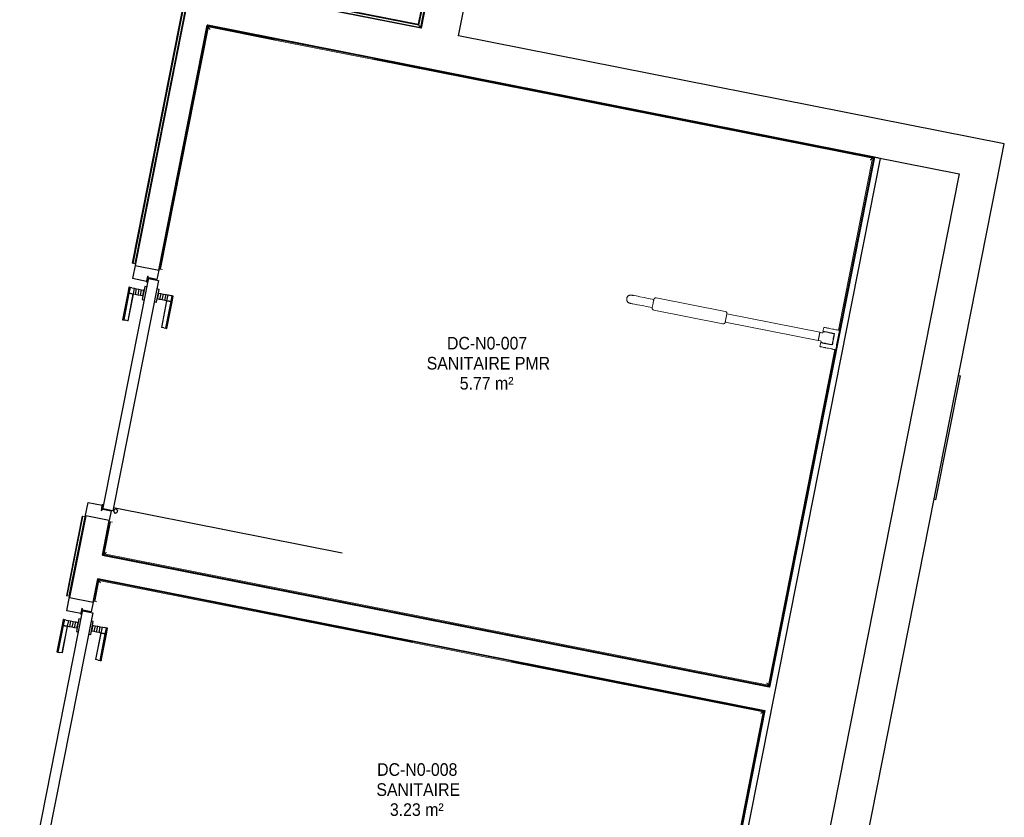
# Model space of a CAD drawing. Header units: millimetres. Extents: x -2845 to 74565, y -36590 to 13748.
# Tile 31 of 33: x 56423 to 60324, y -21211 to -18051. Entities that reach past the tile are written whole.
import ezdxf

# ---------------------------------------------------------------- set-up
doc = ezdxf.new("R2010")
doc.units = ezdxf.units.MM
for name, color, linetype, lineweight in [('A-DETL-GENF', 7, 'Continuous', 18), ('A-DOOR', 7, 'Continuous', 25), ('A-FLOR', 7, 'Continuous', 25), ('A-FLOR-HRAL', 7, 'Continuous', 18), ('A-WALL', 7, 'Continuous', 25), ('ESPACE', 7, 'Continuous', 30), ('I-WALL', 7, 'Continuous', 25), ('MOBILIER', 7, 'Continuous', 18), ('Q-SPCQ', 7, 'Continuous', 18)]:
    doc.layers.add(name, color=color, linetype=linetype, lineweight=lineweight)
doc.styles.add('Arial_3', font='arial.ttf', dxfattribs={"width": 0.9, "height": 50})

# ---------------------------------------------------------------- blocks, each defined once
blk = doc.blocks.new('PRT_SIMPLE_HUI_58x68x48 - PRT_BOIS_1V_930x2040x40-V6-2021_015_1111_DCE_1_50_N0 FINI_CFO_AL SPE')
at = {"layer": 'A-DETL-GENF', "lineweight": 25}
h = blk.add_hatch(color=256, dxfattribs=at)
h.paths.add_polyline_path([(-483.8, 12.8), (-496.3, 14.5), (-500.5, 14.5), (-500.2, 13.2), (-495.7, 13.1), (-485.1, 11.7), (-483.8, 9.7), (-483.8, 11.9)])
h.paths.add_polyline_path([(-483.8, 9.7), (-485.1, 10.6), (-489.6, 9.3), (-505.2, 9.6), (-505.2, 10.2), (-502, 10.2), (-502, 11.5), (-508.5, 11.5), (-508.5, 8), (-488.5, 8), (-484.8, 9.3)])
h = blk.add_hatch(color=256, dxfattribs=at)
h.paths.add_polyline_path([(413.8, 9.7), (415.1, 11.7), (426.1, 13.2), (430.5, 13.2), (430.5, 14.5), (425.8, 14.5), (413.8, 12.8), (413.8, 10.4)])
h.paths.add_polyline_path([(438.5, 11.5), (432, 11.5), (432.2, 10.2), (435.2, 10.2), (435.2, 9.3), (418.2, 9.5), (415.1, 10.6), (413.8, 9.7), (419, 8), (438.5, 8), (438.5, 10.9)])
at = {"layer": 'A-DETL-GENF'}
for p, q in [((-508.5, 11.5), (-502, 11.5)), ((-508.5, 8), (-508.5, 11.5)), ((-488.5, 8), (-508.5, 8)), ((-505.2, 10.2), (-505.2, 9.3)), ((-502, 10.2), (-505.2, 10.2)), ((-505.2, 9.3), (-488.7, 9.3)), ((-502, 11.5), (-502, 10.2)), ((-500.5, 14.5), (-496, 14.5)), ((-500.5, 13.2), (-500.5, 14.5)), ((-496.1, 13.2), (-500.5, 13.2)), ((-485.1, 11.7), (-496.1, 13.2)), ((-496, 14.5), (-483.8, 12.8)), ((-488.7, 9.3), (-485.1, 10.6)), ((-483.8, 9.7), (-488.5, 8)), ((-485.1, 10.6), (-485.1, 11.7)), ((-483.8, 12.8), (-483.8, 9.7)), ((413.8, 12.8), (426, 14.5)), ((413.8, 9.7), (413.8, 12.8)), ((418.5, 8), (413.8, 9.7)), ((426.1, 13.2), (415.1, 11.7)), ((415.1, 11.7), (415.1, 10.6)), ((415.1, 10.6), (418.7, 9.3)), ((438.5, 8), (418.5, 8)), ((418.7, 9.3), (435.2, 9.3)), ((426, 14.5), (430.5, 14.5)), ((430.5, 13.2), (426.1, 13.2)), ((430.5, 14.5), (430.5, 13.2)), ((432, 11.5), (438.5, 11.5)), ((432, 10.2), (432, 11.5)), ((435.2, 10.2), (432, 10.2)), ((435.2, 9.3), (435.2, 10.2)), ((438.5, 11.5), (438.5, 8))]:
    blk.add_line(p, q, dxfattribs=at)
at = {"layer": 'A-DOOR'}
for p, q in [((417, 54.5), (417, 977.5)), ((-427.1, 124), (-450.6, 124)), ((-450.6, 124), (-450.6, 123.5)), ((-450.6, 123.5), (-450.6, 119.4)), ((-427.1, 123.5), (-450.6, 123.5)), ((-450.6, 119.4), (-450.6, 112.3)), ((-427.1, 119.4), (-450.6, 119.4)), ((-319.6, 124), (-427.1, 124)), ((-427.1, 124), (-427.1, 123.5)), ((-427.1, 123.5), (-427.1, 124)), ((-427.1, 123.5), (-427.1, 119.4)), ((-319.6, 123.5), (-427.1, 123.5)), ((-427.1, 119.4), (-427.1, 123.5)), ((-427.1, 119.4), (-427.1, 112.3)), ((-319.6, 119.4), (-427.1, 119.4)), ((-427.1, 112.3), (-427.1, 119.4)), ((-319.6, 123.5), (-319.6, 124)), ((-319.6, 119.4), (-319.6, 123.5)), ((-319.6, 112.3), (-319.6, 119.4)), ((-450.6, 103), (-450.6, 112.3)), ((-450.6, 94.6), (-450.6, 103)), ((-427.1, 103), (-450.6, 103)), ((-450.6, 84.2), (-450.6, 94.6)), ((-427.1, 94.6), (-450.6, 94.6)), ((-450.6, 73.4), (-450.6, 84.2)), ((-427.1, 84.2), (-450.6, 84.2)), ((-427.1, 103), (-427.1, 112.3)), ((-427.1, 112.3), (-427.1, 103)), ((-427.1, 101.8), (-427.1, 103)), ((-319.6, 103), (-427.1, 103)), ((-427.1, 103), (-427.1, 94.6)), ((-427.1, 101.8), (-319.6, 101.8)), ((-427.1, 94.6), (-427.1, 84.2)), ((-427.1, 84.2), (-427.1, 73.4)), ((-319.6, 112.3), (-319.6, 103)), ((-319.6, 103), (-319.6, 101.8)), ((-499.5, 54.5), (430.5, 54.5)), ((-499.5, 14.5), (-499.5, 54.5)), ((-465.6, 63.5), (-465.6, 54.5)), ((-413.4, 63.5), (-465.6, 63.5)), ((-450.6, 65), (-450.6, 73.4)), ((-450.6, 73.4), (-427.1, 73.4)), ((-450.6, 65), (-450.6, 64)), ((-450.6, 64), (-427.1, 64)), ((-427.1, 73.4), (-427.1, 65)), ((-427.1, 64), (-427.1, 65)), ((-413.4, 54.5), (-413.4, 63.5)), ((430.5, 54.5), (430.5, 14.5)), ((426, 14.5), (-496, 14.5)), ((-465.6, 14.5), (-465.6, 5.5)), ((-465.6, 5.5), (-413.4, 5.5)), ((-427.1, 5), (-450.6, 5)), ((-450.6, 5), (-450.6, 4)), ((-450.6, -4.4), (-450.6, 4)), ((-427.1, 4), (-427.1, 5)), ((-427.1, 4), (-427.1, -4.4)), ((-413.4, 5.5), (-413.4, 14.5)), ((-450.6, -15.2), (-450.6, -4.4)), ((-427.1, -4.4), (-450.6, -4.4)), ((-450.6, -25.6), (-450.6, -15.2)), ((-450.6, -15.2), (-427.1, -15.2)), ((-450.6, -34), (-450.6, -25.6)), ((-450.6, -25.6), (-427.1, -25.6)), ((-450.6, -43.3), (-450.6, -34)), ((-450.6, -34), (-427.1, -34)), ((-427.1, -4.4), (-427.1, -15.2)), ((-427.1, -15.2), (-427.1, -25.6)), ((-427.1, -25.6), (-427.1, -34)), ((-427.1, -34), (-427.1, -32.8)), ((-319.6, -32.8), (-427.1, -32.8)), ((-427.1, -43.3), (-427.1, -34)), ((-427.1, -34), (-319.6, -34)), ((-427.1, -34), (-427.1, -43.3)), ((-319.6, -32.8), (-319.6, -34)), ((-319.6, -34), (-319.6, -43.3)), ((-450.6, -43.3), (-450.6, -50.4)), ((-450.6, -50.4), (-450.6, -54.5)), ((-450.6, -50.4), (-427.1, -50.4)), ((-450.6, -54.5), (-450.6, -55)), ((-450.6, -54.5), (-427.1, -54.5)), ((-450.6, -55), (-427.1, -55)), ((-427.1, -43.3), (-427.1, -50.4)), ((-427.1, -50.4), (-427.1, -43.3)), ((-427.1, -50.4), (-427.1, -54.5)), ((-427.1, -50.4), (-319.6, -50.4)), ((-427.1, -54.5), (-427.1, -50.4)), ((-427.1, -54.5), (-427.1, -55)), ((-427.1, -54.5), (-319.6, -54.5)), ((-427.1, -55), (-427.1, -54.5)), ((-427.1, -55), (-319.6, -55)), ((-319.6, -50.4), (-319.6, -43.3)), ((-319.6, -54.5), (-319.6, -50.4)), ((-319.6, -55), (-319.6, -54.5))]:
    blk.add_line(p, q, dxfattribs=at)
for radius, start, end in [(9.12, 156.1047, 180), (9.12, 180, 204.1792), (7.5, 360, 180), (7.5, 154.0234, 180), (7.5, 180, 360), (7.5, 195, 225), (7.5, 120, 150), (9.12, 111.9887, 120), (9.12, 240, 248.0113), (7.5, 240, 300), (7.5, 0, 90), (9.12, 291.9887, 300), (7.5, 330, 358.3709), (9.12, 335.8208, 0)]:
    blk.add_arc((429, 65.5), radius, start, end, dxfattribs=at)
at = {"layer": 'Q-SPCQ'}
for p, q in [((430.5, 54.5), (403.5, 54.5)), ((430.5, 40.5), (430.5, 54.5))]:
    blk.add_line(p, q, dxfattribs=at)
blk = doc.blocks.new('PRT_SIMPLE_HUI_58x68x48 - PRT_BOIS_1V_930x2040x40-V8-2021_015_1111_DCE_1_50_N0 FINI_CFO_AL SPE')
at = {"layer": 'A-DETL-GENF', "lineweight": 25}
h = blk.add_hatch(color=256, dxfattribs=at)
h.paths.add_polyline_path([(-483.8, 12.8), (-496.3, 14.5), (-500.5, 14.5), (-500.2, 13.2), (-495.7, 13.1), (-485.1, 11.7), (-483.8, 9.7), (-483.8, 11.9)])
h.paths.add_polyline_path([(-483.8, 9.7), (-485.1, 10.6), (-488.8, 9.3), (-505.2, 9.6), (-505.2, 10.2), (-502, 10.2), (-502, 11.5), (-508.5, 11.5), (-508.5, 8), (-488.5, 8), (-484.8, 9.3)])
h = blk.add_hatch(color=256, dxfattribs=at)
h.paths.add_polyline_path([(413.8, 9.7), (415.1, 11.7), (426.1, 13.2), (430.5, 13.2), (430.5, 14.5), (425.8, 14.5), (413.8, 12.8), (413.8, 10.4)])
h.paths.add_polyline_path([(438.5, 11.5), (432, 11.5), (432.2, 10.2), (435.2, 10.2), (435.2, 9.3), (418.2, 9.5), (415.1, 10.6), (413.8, 9.7), (419, 8), (438.5, 8), (438.5, 10.9)])
at = {"layer": 'A-DETL-GENF'}
for p, q in [((-508.5, 11.5), (-502, 11.5)), ((-508.5, 8), (-508.5, 11.5)), ((-488.5, 8), (-508.5, 8)), ((-505.2, 10.2), (-505.2, 9.3)), ((-502, 10.2), (-505.2, 10.2)), ((-505.2, 9.3), (-488.7, 9.3)), ((-502, 11.5), (-502, 10.2)), ((-500.5, 14.5), (-496, 14.5)), ((-500.5, 13.2), (-500.5, 14.5)), ((-496.1, 13.2), (-500.5, 13.2)), ((-485.1, 11.7), (-496.1, 13.2)), ((-496, 14.5), (-483.8, 12.8)), ((-488.7, 9.3), (-485.1, 10.6)), ((-483.8, 9.7), (-488.5, 8)), ((-485.1, 10.6), (-485.1, 11.7)), ((-483.8, 12.8), (-483.8, 9.7)), ((413.8, 12.8), (426, 14.5)), ((413.8, 9.7), (413.8, 12.8)), ((418.5, 8), (413.8, 9.7)), ((426.1, 13.2), (415.1, 11.7)), ((415.1, 11.7), (415.1, 10.6)), ((415.1, 10.6), (418.7, 9.3)), ((438.5, 8), (418.5, 8)), ((418.7, 9.3), (435.2, 9.3)), ((426, 14.5), (430.5, 14.5)), ((430.5, 13.2), (426.1, 13.2)), ((430.5, 14.5), (430.5, 13.2)), ((432, 11.5), (438.5, 11.5)), ((432, 10.2), (432, 11.5)), ((435.2, 10.2), (432, 10.2)), ((435.2, 9.3), (435.2, 10.2)), ((438.5, 11.5), (438.5, 8))]:
    blk.add_line(p, q, dxfattribs=at)
at = {"layer": 'A-DOOR'}
for p, q in [((417, 54.5), (417, 977.5)), ((-427.1, 124), (-450.6, 124)), ((-450.6, 124), (-450.6, 123.5)), ((-450.6, 123.5), (-450.6, 119.4)), ((-427.1, 123.5), (-450.6, 123.5)), ((-450.6, 119.4), (-450.6, 112.3)), ((-427.1, 119.4), (-450.6, 119.4)), ((-319.6, 124), (-427.1, 124)), ((-427.1, 124), (-427.1, 123.5)), ((-427.1, 123.5), (-427.1, 124)), ((-427.1, 123.5), (-427.1, 119.4)), ((-319.6, 123.5), (-427.1, 123.5)), ((-427.1, 119.4), (-427.1, 123.5)), ((-427.1, 119.4), (-427.1, 112.3)), ((-319.6, 119.4), (-427.1, 119.4)), ((-427.1, 112.3), (-427.1, 119.4)), ((-319.6, 123.5), (-319.6, 124)), ((-319.6, 119.4), (-319.6, 123.5)), ((-319.6, 112.3), (-319.6, 119.4)), ((-450.6, 103), (-450.6, 112.3)), ((-450.6, 94.6), (-450.6, 103)), ((-427.1, 103), (-450.6, 103)), ((-450.6, 84.2), (-450.6, 94.6)), ((-427.1, 94.6), (-450.6, 94.6)), ((-450.6, 73.4), (-450.6, 84.2)), ((-427.1, 84.2), (-450.6, 84.2)), ((-427.1, 103), (-427.1, 112.3)), ((-427.1, 112.3), (-427.1, 103)), ((-427.1, 101.8), (-427.1, 103)), ((-319.6, 103), (-427.1, 103)), ((-427.1, 103), (-427.1, 94.6)), ((-427.1, 101.8), (-319.6, 101.8)), ((-427.1, 94.6), (-427.1, 84.2)), ((-427.1, 84.2), (-427.1, 73.4)), ((-319.6, 112.3), (-319.6, 103)), ((-319.6, 103), (-319.6, 101.8)), ((-499.5, 54.5), (430.5, 54.5)), ((-499.5, 14.5), (-499.5, 54.5)), ((-465.6, 63.5), (-465.6, 54.5)), ((-413.4, 63.5), (-465.6, 63.5)), ((-450.6, 65), (-450.6, 73.4)), ((-450.6, 73.4), (-427.1, 73.4)), ((-450.6, 65), (-450.6, 64)), ((-450.6, 64), (-427.1, 64)), ((-427.1, 73.4), (-427.1, 65)), ((-427.1, 64), (-427.1, 65)), ((-413.4, 54.5), (-413.4, 63.5)), ((430.5, 54.5), (430.5, 14.5)), ((426, 14.5), (-496, 14.5)), ((-465.6, 14.5), (-465.6, 5.5)), ((-465.6, 5.5), (-413.4, 5.5)), ((-427.1, 5), (-450.6, 5)), ((-450.6, 5), (-450.6, 4)), ((-450.6, -4.4), (-450.6, 4)), ((-427.1, 4), (-427.1, 5)), ((-427.1, 4), (-427.1, -4.4)), ((-413.4, 5.5), (-413.4, 14.5)), ((-450.6, -15.2), (-450.6, -4.4)), ((-427.1, -4.4), (-450.6, -4.4)), ((-450.6, -25.6), (-450.6, -15.2)), ((-450.6, -15.2), (-427.1, -15.2)), ((-450.6, -34), (-450.6, -25.6)), ((-450.6, -25.6), (-427.1, -25.6)), ((-450.6, -43.3), (-450.6, -34)), ((-450.6, -34), (-427.1, -34)), ((-427.1, -4.4), (-427.1, -15.2)), ((-427.1, -15.2), (-427.1, -25.6)), ((-427.1, -25.6), (-427.1, -34)), ((-427.1, -34), (-427.1, -32.8)), ((-319.6, -32.8), (-427.1, -32.8)), ((-427.1, -43.3), (-427.1, -34)), ((-427.1, -34), (-319.6, -34)), ((-427.1, -34), (-427.1, -43.3)), ((-319.6, -32.8), (-319.6, -34)), ((-319.6, -34), (-319.6, -43.3)), ((-450.6, -43.3), (-450.6, -50.4)), ((-450.6, -50.4), (-450.6, -54.5)), ((-450.6, -50.4), (-427.1, -50.4)), ((-450.6, -54.5), (-450.6, -55)), ((-450.6, -54.5), (-427.1, -54.5)), ((-450.6, -55), (-427.1, -55)), ((-427.1, -43.3), (-427.1, -50.4)), ((-427.1, -50.4), (-427.1, -43.3)), ((-427.1, -50.4), (-427.1, -54.5)), ((-427.1, -50.4), (-319.6, -50.4)), ((-427.1, -54.5), (-427.1, -50.4)), ((-427.1, -54.5), (-427.1, -55)), ((-427.1, -54.5), (-319.6, -54.5)), ((-427.1, -55), (-427.1, -54.5)), ((-427.1, -55), (-319.6, -55)), ((-319.6, -50.4), (-319.6, -43.3)), ((-319.6, -54.5), (-319.6, -50.4)), ((-319.6, -55), (-319.6, -54.5))]:
    blk.add_line(p, q, dxfattribs=at)
for radius, start, end in [(9.12, 155.8208, 180), (9.12, 180, 204.1792), (7.5, 360, 180), (7.5, 120, 180), (7.5, 180, 360), (7.5, 195, 225), (9.12, 111.9887, 120), (9.12, 240, 248.0113), (7.5, 240, 300), (7.5, 0, 90), (9.12, 291.9887, 300), (7.5, 330, 0), (9.12, 335.8208, 0)]:
    blk.add_arc((429, 65.5), radius, start, end, dxfattribs=at)
at = {"layer": 'Q-SPCQ'}
for p, q in [((430.5, 54.5), (403.5, 54.5)), ((430.5, 40.5), (430.5, 54.5))]:
    blk.add_line(p, q, dxfattribs=at)
blk = doc.blocks.new('53_TRAPPE DE VISITE - 400x400-444114-2021_015_1111_DCE_1_50_N0 FINI_CFO_AL SPE')
at = {"layer": 'A-DOOR'}
for p, q in [((6283.5, -22990.7), (6380.4, -22500.2)), ((6372.6, -22498.7), (6380.4, -22500.2)), ((6283.5, -22990.7), (6275.6, -22989.2))]:
    blk.add_line(p, q, dxfattribs=at)
blk = doc.blocks.new('Garde-corps - Garde-corps-512326-2021_015_1111_DCE_1_50_N0 FINI_CFO_AL SPE')
at = {"layer": 'A-FLOR-HRAL'}
for p, q in [((4342.2, -16733.6), (4351.7, -16684)), ((4347.9, -16742), (4357.3, -16692.3)), ((4351.7, -16684), (4455.2, -16704)), ((4351.7, -16684), (4361.5, -16685.9)), ((4175.7, -16709.7), (4175.4, -16711.3)), ((4175.4, -16711.3), (4350.6, -16746)), ((4175.7, -16709.7), (4176, -16708)), ((4175.7, -16709.7), (4349.3, -16744)), ((4176, -16708), (4177.4, -16701)), ((4176, -16708), (4347.9, -16742)), ((4178, -16698), (4177.4, -16701)), ((4177.4, -16701), (4342.2, -16733.6)), ((4349.3, -16744), (4358.7, -16694.4)), ((4350.6, -16746), (4360, -16696.3)), ((4360, -16696.3), (5075.3, -16834.5)), ((4347.9, -16742), (4342.2, -16733.6)), ((5075.3, -16834.5), (4833.2, -18069.1)), ((5077.3, -16833.2), (4834.6, -18071.1)), ((5079.3, -16831.8), (4835.9, -18073.1)), ((5087.7, -16826.2), (4841.5, -18081.5)), ((5014.9, -16812.1), (5087.7, -16826.2)), ((5077.8, -16824.3), (5087.7, -16826.2)), ((3922.5, -17889), (3699.7, -19015.7)), ((3923.8, -17890.9), (3701.3, -19016)), ((3925.2, -17893), (3703, -19016.3)), ((4833.2, -18069.1), (3922.5, -17889)), ((4834.6, -18071.1), (3923.8, -17890.9)), ((4835.9, -18073.1), (3925.2, -17893)), ((3925.2, -17893), (3927.6, -17896.6)), ((4841.5, -18081.5), (3975.9, -17910.3)), ((3921.9, -17946.5), (3710, -19017.7)), ((4835.9, -18073.1), (4841.5, -18081.5)), ((3699.7, -19015.7), (3701.3, -19016)), ((3703, -19016.3), (3701.3, -19016)), ((3710, -19017.7), (3703, -19016.3)), ((3710, -19017.7), (3712.9, -19018.3))]:
    blk.add_line(p, q, dxfattribs=at)
at = {"layer": 'A-FLOR-HRAL', "flags": 128}
for points in [[(4357.3, -16692.3), (4354.5, -16688.2), (4351.7, -16684)], [(5075.3, -16834.5), (5075.3, -16834.5), (5075.4, -16834.4), (5075.6, -16834.3), (5075.8, -16834.2), (5076.1, -16834), (5076.3, -16833.9), (5076.6, -16833.7), (5076.8, -16833.5), (5077, -16833.4), (5077.3, -16833.2)], [(5079.3, -16831.8), (5083.5, -16829), (5087.7, -16826.2)], [(5087.7, -16826.2), (5087.8, -16826.1), (5088.1, -16825.9), (5088.6, -16825.6), (5089.2, -16825.2), (5089.8, -16824.7), (5090.5, -16824.3), (5091.2, -16823.9)]]:
    blk.add_lwpolyline(points, dxfattribs=at)
at = {"layer": 'A-FLOR-HRAL'}
for radius, start, end in [(137273, 78.911, 79.217912), (137271.2, 78.911727, 79.217185)]:
    blk.add_arc((-21322.9, -151541.9), radius, start, end, dxfattribs=at)
for points, knots in [([(4351.7, -16684), (4351.7, -16684), (4351.7, -16684), (4351.6, -16683.9), (4351.6, -16683.9), (4351.5, -16683.8), (4351.5, -16683.7), (4351.4, -16683.6), (4351.4, -16683.5), (4351.3, -16683.4), (4351.2, -16683.3), (4351.1, -16683.2), (4351, -16683), (4350.9, -16682.9), (4350.8, -16682.8), (4350.7, -16682.6), (4350.6, -16682.5), (4350.5, -16682.3), (4350.4, -16682.1), (4350.1, -16681.7), (4349.7, -16681.2), (4349.4, -16680.7), (4349.3, -16680.5)], [0, 0, 0, 0, 0.071429, 0.107143, 0.142857, 0.178571, 0.214286, 0.25, 0.285714, 0.321429, 0.357143, 0.392857, 0.428571, 0.464286, 0.5, 0.535714, 0.571429, 0.607143, 0.642857, 0.714286, 0.857143, 1, 1, 1, 1]), ([(4342.2, -16733.6), (4342.2, -16733.6), (4342.2, -16733.5), (4342.1, -16733.3), (4341.9, -16733.1), (4341.8, -16732.9), (4341.6, -16732.7), (4341.5, -16732.5), (4341.3, -16732.2), (4341.1, -16731.9), (4340.9, -16731.6), (4340.7, -16731.3), (4340.4, -16730.8), (4340.1, -16730.4), (4339.9, -16730.1)], [0, 0, 0, 0, 0.166667, 0.25, 0.333333, 0.416667, 0.458333, 0.5, 0.583333, 0.666667, 0.708333, 0.75, 0.833333, 1, 1, 1, 1]), ([(4360, -16696.3), (4360, -16696.3), (4360, -16696.3), (4360, -16696.2), (4359.9, -16696.1), (4359.8, -16695.9), (4359.7, -16695.8), (4359.5, -16695.6), (4359.4, -16695.3), (4359.2, -16695.1), (4359.1, -16694.9), (4358.9, -16694.6), (4358.8, -16694.5), (4358.7, -16694.4)], [0.075, 0.075, 0.075, 0.075, 0.15, 0.2125, 0.275, 0.35, 0.425, 0.5, 0.6, 0.7, 0.775, 0.85, 1, 1, 1, 1]), ([(4350.6, -16746), (4350.6, -16745.9), (4350.6, -16745.9), (4350.5, -16745.8), (4350.3, -16745.6), (4350.2, -16745.4), (4350.1, -16745.2), (4350, -16745.1), (4349.9, -16744.9), (4349.8, -16744.8), (4349.7, -16744.6), (4349.6, -16744.5), (4349.5, -16744.4), (4349.4, -16744.2), (4349.3, -16744.1), (4349.3, -16744)], [0.1, 0.1, 0.1, 0.1, 0.2, 0.3, 0.4, 0.475, 0.55, 0.6, 0.65, 0.7, 0.75, 0.8, 0.85, 0.9, 1, 1, 1, 1]), ([(3922.5, -17889), (3922.5, -17889), (3922.6, -17889), (3922.7, -17889.2), (3922.8, -17889.3), (3922.9, -17889.5), (3923, -17889.7), (3923.1, -17889.9), (3923.2, -17890), (3923.3, -17890.2), (3923.4, -17890.3), (3923.5, -17890.4), (3923.6, -17890.6), (3923.7, -17890.7), (3923.8, -17890.9), (3923.8, -17890.9)], [0.1, 0.1, 0.1, 0.1, 0.2, 0.3, 0.4, 0.475, 0.55, 0.6, 0.65, 0.7, 0.75, 0.8, 0.85, 0.9, 1, 1, 1, 1]), ([(4833.3, -18069.1), (4833.3, -18069.1), (4833.3, -18069.2), (4833.4, -18069.3), (4833.5, -18069.5), (4833.6, -18069.7), (4833.7, -18069.9), (4833.8, -18070), (4833.9, -18070.2), (4834, -18070.3), (4834.1, -18070.5), (4834.2, -18070.6), (4834.3, -18070.7), (4834.4, -18070.9), (4834.5, -18071), (4834.6, -18071.1)], [0.1, 0.1, 0.1, 0.1, 0.2, 0.3, 0.4, 0.475, 0.55, 0.6, 0.65, 0.7, 0.75, 0.8, 0.85, 0.9, 1, 1, 1, 1]), ([(4841.5, -18081.5), (4841.5, -18081.5), (4841.6, -18081.6), (4841.7, -18081.8), (4841.9, -18082), (4842, -18082.2), (4842.1, -18082.4), (4842.3, -18082.6), (4842.5, -18082.9), (4842.7, -18083.2), (4842.9, -18083.5), (4843.1, -18083.8), (4843.4, -18084.3), (4843.7, -18084.7), (4843.9, -18085)], [0, 0, 0, 0, 0.166667, 0.25, 0.333333, 0.416667, 0.458333, 0.5, 0.583333, 0.666667, 0.708333, 0.75, 0.833333, 1, 1, 1, 1])]:
    blk.add_open_spline(points, degree=3, knots=knots, dxfattribs=at)
blk = doc.blocks.new('Garde-corps - Garde-corps-512700-2021_015_1111_DCE_1_50_N0 FINI_CFO_AL SPE')
at = {"layer": 'A-FLOR-HRAL'}
for p, q in [((3501.4, -20017.6), (3439, -20333.1)), ((3503.1, -20017.9), (3440.7, -20333.4)), ((3504.8, -20018.3), (3442.4, -20333.7)), ((3511.8, -20019.7), (3449.4, -20335.1)), ((3503.1, -20017.9), (3501.4, -20017.6)), ((3503.1, -20017.9), (3504.8, -20018.3)), ((3504.8, -20018.3), (3511.8, -20019.7)), ((3514.7, -20020.2), (3511.8, -20019.7)), ((3439, -20333.1), (3440.7, -20333.4)), ((3442.4, -20333.7), (3440.7, -20333.4)), ((3449.4, -20335.1), (3442.4, -20333.7)), ((3449.4, -20335.1), (3452.3, -20335.7))]:
    blk.add_line(p, q, dxfattribs=at)
blk = doc.blocks.new('Garde-corps - Garde-corps-522138-2021_015_1111_DCE_1_50_N0 FINI_CFO_AL SPE')
at = {"layer": 'A-FLOR-HRAL'}
for p, q in [((3998.8, -18075.3), (3808.3, -19038.6)), ((4001.6, -18079.5), (3811.7, -19039.2)), ((4265, -18128), (3998.8, -18075.3)), ((4264.3, -18131.4), (4001.6, -18079.5)), ((6633, -18600), (4656.7, -18209.1)), ((6637.1, -18597.3), (4657.4, -18205.6)), ((6498.2, -19281.1), (6633, -18600)), ((6501.7, -19281.8), (6637.1, -18597.3)), ((3808.3, -19038.6), (3811.7, -19039.2)), ((3819.8, -19040.8), (3811.7, -19039.2)), ((6220, -20687.4), (6483.1, -19357.6)), ((6222.8, -20691.5), (6486.5, -19358.3)), ((3610.4, -20039.2), (3584.4, -20170.1)), ((3613.8, -20039.8), (3588.6, -20167.4)), ((3613.8, -20039.8), (3610.4, -20039.2)), ((3614.2, -20039.9), (3621.9, -20041.4)), ((3584.4, -20170.1), (6222.8, -20691.5)), ((3588.6, -20167.4), (6220, -20687.4))]:
    blk.add_line(p, q, dxfattribs=at)
for points in [[(4001.6, -18079.5), (4001.6, -18079.5), (4001.5, -18079.3), (4000.9, -18078.4), (4000, -18077.1), (3999.3, -18076), (3998.8, -18075.3)], [(6633, -18600), (6633, -18600), (6633.2, -18599.9), (6634, -18599.3), (6635.3, -18598.5), (6636.4, -18597.7), (6637.1, -18597.3)], [(3588.6, -20167.4), (3588.5, -20167.4), (3588.4, -20167.5), (3587.5, -20168.1), (3586.2, -20168.9), (3585.1, -20169.7), (3584.4, -20170.1)], [(6220, -20687.4), (6220, -20687.4), (6220.2, -20687.6), (6220.7, -20688.4), (6221.6, -20689.8), (6222.4, -20690.9), (6222.8, -20691.5)]]:
    blk.add_open_spline(points, degree=3, dxfattribs=at)
for points in [[(4008.1, -18089.2), (4007.7, -18088.6), (4007.1, -18087.6), (4005.7, -18085.6), (4004.5, -18083.8), (4003.4, -18082.2), (4002.5, -18080.8), (4001.9, -18079.9), (4001.6, -18079.4)], [(6623.3, -18606.5), (6623.8, -18606.2), (6624.8, -18605.5), (6626.8, -18604.2), (6628.6, -18602.9), (6630.2, -18601.8), (6631.6, -18600.9), (6632.5, -18600.3), (6633, -18600)], [(3598.2, -20160.9), (3597.7, -20161.2), (3596.7, -20161.9), (3594.7, -20163.2), (3592.9, -20164.5), (3591.3, -20165.6), (3589.9, -20166.5), (3589, -20167.1), (3588.5, -20167.4)], [(6213.5, -20677.7), (6213.9, -20678.3), (6214.6, -20679.3), (6215.9, -20681.2), (6217.1, -20683.1), (6218.2, -20684.7), (6219.1, -20686.1), (6219.7, -20687), (6220.1, -20687.5)]]:
    blk.add_open_spline(points, degree=3, knots=[0.3333333, 0.3333333, 0.3333333, 0.3333333, 0.375, 0.4166667, 0.5, 0.5416667, 0.5833333, 0.6509756, 0.6509756, 0.6509756, 0.6509756], dxfattribs=at)
blk = doc.blocks.new('Garde-corps - Garde-corps-522878-2021_015_1111_DCE_1_50_N0 FINI_CFO_AL SPE')
at = {"layer": 'A-FLOR-HRAL'}
for p, q in [((3547.9, -20354.6), (3565, -20268.2)), ((3551.4, -20355.3), (3567.8, -20272.4)), ((3565, -20268.2), (4810.7, -20514.4)), ((3567.8, -20272.4), (4810, -20517.8)), ((3547.9, -20354.6), (3551.4, -20355.3)), ((3559.5, -20356.9), (3551.3, -20355.3)), ((5203.1, -20592), (6203.4, -20789.6)), ((5202.4, -20595.4), (6199.3, -20792.4)), ((6199.3, -20792.4), (5968.7, -21958.1)), ((6203.4, -20789.7), (5971.4, -21962.3)), ((3333.1, -21440.9), (3350, -21355.2)), ((3337.2, -21438.1), (3353.4, -21355.9)), ((3353.4, -21355.9), (3350, -21355.2)), ((3353.4, -21355.9), (3361.5, -21357.5)), ((5971.4, -21962.3), (3333.1, -21440.9)), ((5968.7, -21958.1), (3337.2, -21438.1))]:
    blk.add_line(p, q, dxfattribs=at)
for points in [[(3567.8, -20272.4), (3567.8, -20272.4), (3567.7, -20272.2), (3567.1, -20271.3), (3566.2, -20270), (3565.5, -20268.9), (3565, -20268.2)], [(6199.3, -20792.4), (6199.3, -20792.4), (6199.5, -20792.3), (6200.3, -20791.7), (6201.6, -20790.8), (6202.7, -20790.1), (6203.4, -20789.6)], [(3337.2, -21438.1), (3337.2, -21438.1), (3337, -21438.2), (3336.2, -21438.8), (3334.8, -21439.7), (3333.7, -21440.4), (3333.1, -21440.9)], [(5968.7, -21958.1), (5968.7, -21958.1), (5968.8, -21958.3), (5969.3, -21959.2), (5970.2, -21960.5), (5971, -21961.6), (5971.4, -21962.3)]]:
    blk.add_open_spline(points, degree=3, dxfattribs=at)
for points in [[(3574.3, -20282.1), (3573.9, -20281.5), (3573.2, -20280.5), (3571.9, -20278.5), (3570.7, -20276.7), (3569.6, -20275.1), (3568.7, -20273.7), (3568.1, -20272.8), (3567.7, -20272.3)], [(6189.6, -20798.9), (6190.1, -20798.5), (6191.1, -20797.8), (6193.1, -20796.5), (6194.9, -20795.3), (6196.5, -20794.2), (6197.9, -20793.3), (6198.8, -20792.7), (6199.3, -20792.3)], [(3346.9, -21431.6), (3346.3, -21432), (3345.3, -21432.6), (3343.4, -21434), (3341.5, -21435.2), (3339.9, -21436.3), (3338.5, -21437.2), (3337.6, -21437.8), (3337.1, -21438.1)], [(5962.2, -21948.4), (5962.5, -21949), (5963.2, -21950), (5964.5, -21952), (5965.7, -21953.8), (5966.8, -21955.4), (5967.8, -21956.8), (5968.4, -21957.7), (5968.7, -21958.2)]]:
    blk.add_open_spline(points, degree=3, knots=[0.3333333, 0.3333333, 0.3333333, 0.3333333, 0.375, 0.4166667, 0.5, 0.5416667, 0.5833333, 0.6509756, 0.6509756, 0.6509756, 0.6509756], dxfattribs=at)
blk = doc.blocks.new('72_MIROIR_GEN - 400x800-573947-2021_015_1111_DCE_1_50_N0 FINI_CFO_AL SPE')
at = {"layer": 'Q-SPCQ', "color": 251, "true_color": 0x646464}
for p, q in [((200, 0), (-200, 0)), ((-200, 0), (-200, -4)), ((200, -4), (200, 0)), ((-200, -4), (200, -4))]:
    blk.add_line(p, q, dxfattribs=at)
blk = doc.blocks.new('Sanitary_Accessories_HEWI_HEWI-Hinged-support-rail-rotatable-801-5_0001 - Default - please load Revit Family Type Catalog-584250-2021_015_1111_DCE_1_50_N0 FINI_CFO_AL SPE')
at = {"layer": 'A-DETL-GENF'}
for p, q in [((5661.3, -19148.9), (5659.8, -19151.7)), ((5662.3, -19147.5), (5661.3, -19148.9)), ((5663.4, -19146.3), (5662.3, -19147.5)), ((5664.6, -19145.3), (5663.4, -19146.3)), ((5665.9, -19144.3), (5664.6, -19145.3)), ((5667.3, -19143.5), (5665.9, -19144.3)), ((5668.7, -19142.8), (5667.3, -19143.5)), ((5670.3, -19142.2), (5668.7, -19142.8)), ((5671.8, -19141.8), (5670.3, -19142.2)), ((5675.1, -19141.5), (5671.8, -19141.8)), ((5678.6, -19141.9), (5675.1, -19141.5)), ((5679.6, -19142.1), (5678.6, -19141.9)), ((5681.2, -19142.4), (5679.6, -19142.1)), ((5683.4, -19142.8), (5681.2, -19142.4)), ((5687.9, -19143.7), (5683.4, -19142.8)), ((5695.7, -19145.3), (5687.9, -19143.7)), ((5702.8, -19146.7), (5695.7, -19145.3)), ((5711, -19148.3), (5702.8, -19146.7)), ((5727.6, -19151.6), (5711, -19148.3)), ((5658.9, -19154.8), (5658.6, -19158)), ((5658.6, -19158), (5658.9, -19161.2)), ((5659.8, -19151.7), (5658.9, -19154.8)), ((5658.9, -19161.2), (5659.3, -19162.8)), ((5659.3, -19162.8), (5659.8, -19164.3)), ((5659.8, -19164.3), (5660.5, -19165.8)), ((5660.5, -19165.8), (5661.4, -19167.2)), ((5661.4, -19167.2), (5662.3, -19168.5)), ((5662.3, -19168.5), (5663.4, -19169.7)), ((5663.4, -19169.7), (5664.6, -19170.8)), ((5664.6, -19170.8), (5665.9, -19171.7)), ((5665.9, -19171.7), (5668.8, -19173.3)), ((5668.8, -19173.3), (5671.9, -19174.2)), ((5671.9, -19174.2), (5674, -19174.6)), ((5674, -19174.6), (5677, -19175.2)), ((5677, -19175.2), (5679.8, -19175.8)), ((5679.8, -19175.8), (5683.2, -19176.4)), ((5683.2, -19176.4), (5689.3, -19177.6)), ((5689.3, -19177.6), (5696.4, -19179)), ((5696.4, -19179), (5701.7, -19180.1)), ((5701.7, -19180.1), (5710.4, -19181.8)), ((5710.4, -19181.8), (5719.6, -19183.6)), ((5719.6, -19183.6), (5726, -19184.9)), ((5726, -19184.9), (5735.8, -19186.8)), ((5738.9, -19153.8), (5727.6, -19151.6)), ((5735.8, -19186.8), (5759.8, -19190.9)), ((5745.5, -19155.1), (5738.9, -19153.8)), ((5766.1, -19159.2), (5745.5, -19155.1)), ((5760.1, -19189.3), (5759.8, -19190.9)), ((5759.8, -19190.9), (5760.1, -19189.3)), ((5760.5, -19187.2), (5760.1, -19189.3)), ((5760.1, -19189.3), (5760.5, -19187.2)), ((5761, -19184.6), (5760.5, -19187.2)), ((5760.5, -19187.2), (5761, -19184.6)), ((5761.6, -19181.5), (5761, -19184.6)), ((5761, -19184.6), (5761.6, -19181.5)), ((5762.2, -19178.5), (5761.6, -19181.5)), ((5761.6, -19181.5), (5762.2, -19178.5)), ((5762.9, -19175.4), (5762.2, -19178.5)), ((5762.2, -19178.5), (5762.9, -19175.4)), ((5763.5, -19172.3), (5762.9, -19175.4)), ((5762.9, -19175.4), (5763.5, -19172.3)), ((5764.1, -19169.3), (5763.5, -19172.3)), ((5763.5, -19172.3), (5764.1, -19169.3)), ((5764.7, -19166.2), (5764.1, -19169.3)), ((5764.1, -19169.3), (5764.7, -19166.2)), ((5765.2, -19163.6), (5764.7, -19166.2)), ((5764.7, -19166.2), (5765.2, -19163.6)), ((5765.6, -19161.5), (5765.2, -19163.6)), ((5765.2, -19163.6), (5765.6, -19161.5)), ((5765.6, -19161.5), (5766.1, -19159.2)), ((5765.9, -19159.9), (5765.6, -19161.5)), ((5766.2, -19158.7), (5765.9, -19159.9)), ((5767.3, -19155.9), (5766.2, -19158.7)), ((5768.3, -19154.7), (5767.3, -19155.9)), ((5769.6, -19153.6), (5768.3, -19154.7)), ((5771, -19152.9), (5769.6, -19153.6)), ((5772.6, -19152.4), (5771, -19152.9)), ((5775.6, -19152.4), (5772.6, -19152.4)), ((6049.3, -19206.6), (5775.6, -19152.4)), ((5759.6, -19191.8), (5759.5, -19195.1)), ((5759.5, -19195.1), (5760, -19196.6)), ((5759.8, -19190.9), (5759.6, -19191.8)), ((5760, -19196.6), (5760.8, -19198.1)), ((5760.8, -19198.1), (5761.8, -19199.4)), ((5761.8, -19199.4), (5763.1, -19200.4)), ((5763.1, -19200.4), (5765.9, -19201.5)), ((5765.9, -19201.5), (6039.6, -19255.6)), ((6055.5, -19216.4), (6049.1, -19248.8)), ((6052.1, -19207.7), (6049.3, -19206.6)), ((6053.3, -19208.7), (6052.1, -19207.7)), ((6052.9, -19229.5), (6053.5, -19226.5)), ((6054.4, -19210), (6053.3, -19208.7)), ((6053.5, -19226.5), (6054.1, -19223.5)), ((6054.1, -19223.5), (6054.6, -19220.9)), ((6055.2, -19211.4), (6054.4, -19210)), ((6054.6, -19220.9), (6055.1, -19218.7)), ((6055.1, -19218.7), (6055.4, -19217.2)), ((6055.6, -19213), (6055.2, -19211.4)), ((6055.4, -19217.2), (6055.6, -19216)), ((6423.9, -19289.3), (6055.5, -19216.4)), ((6055.6, -19216), (6055.6, -19213)), ((6039.6, -19255.6), (6042.6, -19255.7)), ((6042.6, -19255.7), (6044.1, -19255.2)), ((6044.1, -19255.2), (6045.6, -19254.4)), ((6045.6, -19254.4), (6046.9, -19253.4)), ((6046.9, -19253.4), (6047.9, -19252.1)), ((6047.9, -19252.1), (6049.1, -19249)), ((6049.1, -19249), (6049.2, -19248.2)), ((6049.1, -19248.8), (6417.5, -19321.7)), ((6049.2, -19248.2), (6049.5, -19246.6)), ((6049.5, -19246.6), (6050, -19244.5)), ((6050, -19244.5), (6050.5, -19241.8)), ((6050.5, -19241.8), (6051.1, -19238.8)), ((6051.1, -19238.8), (6051.7, -19235.8)), ((6051.7, -19235.8), (6052.3, -19232.7)), ((6052.3, -19232.7), (6052.9, -19229.5)), ((6417.5, -19321.7), (6423.9, -19289.3)), ((6420.7, -19305.5), (6420.5, -19307)), ((6421, -19304.1), (6420.7, -19305.5)), ((6421.3, -19302.6), (6421, -19304.1)), ((6421.6, -19301.1), (6421.3, -19302.6)), ((6422.1, -19298.8), (6421.6, -19301.1)), ((6422.6, -19296), (6422.1, -19298.8)), ((6423, -19294.1), (6422.6, -19296)), ((6423.2, -19292.9), (6423, -19294.1)), ((6423.5, -19291.6), (6423.2, -19292.9)), ((6423.9, -19289.3), (6423.5, -19291.6)), ((6427.9, -19290.1), (6423.9, -19289.3)), ((6431.8, -19290.9), (6427.9, -19290.1)), ((6435.7, -19291.7), (6431.8, -19290.9)), ((6436.3, -19288.9), (6435.7, -19291.7)), ((6437, -19280.2), (6436, -19285.1)), ((6436, -19285.1), (6437.8, -19285.5)), ((6436.9, -19286.1), (6436.3, -19288.9)), ((6438.4, -19286.4), (6436.9, -19286.1)), ((6438, -19275.3), (6437, -19280.2)), ((6437.8, -19285.5), (6442.8, -19286.4)), ((6439.1, -19270.1), (6438, -19275.3)), ((6439.3, -19286.6), (6438.4, -19286.4)), ((6440.5, -19269.7), (6439.1, -19270.1)), ((6441.1, -19287), (6439.3, -19286.6)), ((6442.1, -19270), (6440.5, -19269.7)), ((6451.4, -19289), (6441.1, -19287)), ((6443.7, -19270.3), (6442.1, -19270)), ((6442.8, -19286.4), (6450.1, -19287.9)), ((6445, -19270.6), (6443.7, -19270.3)), ((6448.6, -19271.3), (6445, -19270.6)), ((6451.8, -19271.9), (6448.6, -19271.3)), ((6450.1, -19287.9), (6452.2, -19288.3)), ((6457.9, -19290.3), (6451.4, -19289)), ((6453.8, -19272.3), (6451.8, -19271.9)), ((6452.2, -19288.3), (6454.3, -19288.7)), ((6455.7, -19272.7), (6453.8, -19272.3)), ((6454.3, -19288.7), (6457.3, -19289.3)), ((6457.6, -19273), (6455.7, -19272.7)), ((6457.3, -19289.3), (6464.4, -19290.7)), ((6459.5, -19273.4), (6457.6, -19273)), ((6460.9, -19290.9), (6457.9, -19290.3)), ((6461.5, -19273.8), (6459.5, -19273.4)), ((6462.9, -19291.3), (6460.9, -19290.9)), ((6467.5, -19275), (6461.5, -19273.8)), ((6465, -19291.7), (6462.9, -19291.3)), ((6464.4, -19290.7), (6470.4, -19291.9)), ((6467, -19292.1), (6465, -19291.7)), ((6469, -19292.5), (6467, -19292.1)), ((6473.5, -19276.2), (6467.5, -19275)), ((6471, -19292.9), (6469, -19292.5)), ((6470.4, -19291.9), (6482.4, -19294.3)), ((6472.8, -19293.2), (6471, -19292.9)), ((6474.5, -19293.6), (6472.8, -19293.2)), ((6479.5, -19277.4), (6473.5, -19276.2)), ((6476.7, -19294), (6474.5, -19293.6)), ((6481, -19294.9), (6476.7, -19294)), ((6477.1, -19314.2), (6481, -19294.9)), ((6482.4, -19294.3), (6479, -19311.2)), ((6487.7, -19279), (6479.5, -19277.4)), ((6490.6, -19279.6), (6487.7, -19279)), ((6492.6, -19280), (6490.6, -19279.6)), ((6494.7, -19280.4), (6492.6, -19280)), ((6501.7, -19281.8), (6494.7, -19280.4)), ((6496.6, -19307.3), (6497.9, -19300.9)), ((6497.9, -19300.9), (6501.7, -19281.8)), ((6417.9, -19319.9), (6417.5, -19321.7)), ((6417.5, -19321.7), (6425.4, -19323.3)), ((6418.1, -19319.1), (6417.9, -19319.9)), ((6418.3, -19318.1), (6418.1, -19319.1)), ((6418.5, -19317), (6418.3, -19318.1)), ((6418.7, -19315.7), (6418.5, -19317)), ((6419, -19314.4), (6418.7, -19315.7)), ((6419.4, -19312.2), (6419, -19314.4)), ((6419.9, -19310), (6419.4, -19312.2)), ((6420.2, -19308.5), (6419.9, -19310)), ((6420.5, -19307), (6420.2, -19308.5)), ((6425.2, -19340), (6424.2, -19344.9)), ((6424.2, -19344.9), (6425, -19346.1)), ((6426.1, -19335.1), (6425.2, -19340)), ((6425.4, -19323.3), (6429.3, -19324)), ((6427.1, -19330.2), (6426.1, -19335.1)), ((6430.7, -19330.9), (6427.1, -19330.2)), ((6429.3, -19324), (6428.2, -19329.6)), ((6428.2, -19329.6), (6429.4, -19329.9)), ((6429.4, -19329.9), (6431.2, -19330.2)), ((6432.1, -19331.2), (6430.7, -19330.9)), ((6431.2, -19330.2), (6433.1, -19330.6)), ((6434.5, -19331.7), (6432.1, -19331.2)), ((6433.1, -19330.6), (6436, -19331.2)), ((6437.2, -19332.2), (6434.5, -19331.7)), ((6436, -19331.2), (6440.1, -19332)), ((6439.2, -19332.6), (6437.2, -19332.2)), ((6441.2, -19333), (6439.2, -19332.6)), ((6440.1, -19332), (6442.2, -19332.4)), ((6443.3, -19333.4), (6441.2, -19333)), ((6442.2, -19332.4), (6444.2, -19332.8)), ((6445.4, -19333.8), (6443.3, -19333.4)), ((6444.2, -19332.8), (6446.3, -19333.2)), ((6447.4, -19334.2), (6445.4, -19333.8)), ((6446.3, -19333.2), (6452, -19334.3)), ((6449.4, -19334.6), (6447.4, -19334.2)), ((6455.4, -19335.8), (6449.4, -19334.6)), ((6452, -19334.3), (6456.3, -19335.2)), ((6461.4, -19337), (6455.4, -19335.8)), ((6456.3, -19335.2), (6459.4, -19335.8)), ((6459.4, -19335.8), (6462.4, -19336.4)), ((6467.5, -19338.2), (6461.4, -19337)), ((6462.4, -19336.4), (6465, -19336.9)), ((6465, -19336.9), (6467.4, -19337.4)), ((6467.4, -19337.4), (6468.8, -19337.6)), ((6473.5, -19339.4), (6467.5, -19338.2)), ((6468.8, -19337.6), (6470.9, -19338.1)), ((6470.9, -19338.1), (6472.3, -19338.4)), ((6472.3, -19338.4), (6474.3, -19328.7)), ((6474.6, -19333.7), (6473.5, -19339.4)), ((6474.3, -19328.7), (6475.2, -19323.9)), ((6475.7, -19328.1), (6474.6, -19333.7)), ((6475.2, -19323.9), (6476.2, -19319)), ((6476.8, -19322.5), (6475.7, -19328.1)), ((6476.2, -19319), (6477.1, -19314.2)), ((6477.9, -19316.8), (6476.8, -19322.5)), ((6479, -19311.2), (6477.9, -19316.8)), ((6487.8, -19351.9), (6489.1, -19345.5)), ((6489.1, -19345.5), (6490.3, -19339.2)), ((6490.3, -19339.2), (6491.6, -19332.8)), ((6491.6, -19332.8), (6492.8, -19326.4)), ((6492.8, -19326.4), (6494.1, -19320)), ((6494.1, -19320), (6495.4, -19313.7)), ((6495.4, -19313.7), (6496.6, -19307.3)), ((6425, -19346.1), (6425.8, -19346.3)), ((6425.8, -19346.3), (6427.4, -19346.6)), ((6427.4, -19346.6), (6428.5, -19346.8)), ((6428.5, -19346.8), (6429.8, -19347.1)), ((6429.8, -19347.1), (6431.3, -19347.4)), ((6431.3, -19347.4), (6435.3, -19348.1)), ((6435.3, -19348.1), (6438.7, -19348.8)), ((6438.7, -19348.8), (6440.6, -19349.2)), ((6440.6, -19349.2), (6442.4, -19349.6)), ((6442.4, -19349.6), (6444.4, -19349.9)), ((6444.4, -19349.9), (6446.3, -19350.3)), ((6446.3, -19350.3), (6452.3, -19351.5)), ((6452.3, -19351.5), (6458.3, -19352.7)), ((6458.3, -19352.7), (6464.3, -19353.9)), ((6464.3, -19353.9), (6470.4, -19355.1)), ((6470.4, -19355.1), (6471.1, -19355.2)), ((6471.1, -19355.2), (6472.2, -19355.4)), ((6472.2, -19355.4), (6473.7, -19355.7)), ((6473.7, -19355.7), (6475.5, -19356.1)), ((6475.5, -19356.1), (6478.5, -19356.7)), ((6478.5, -19356.7), (6481.6, -19357.3)), ((6481.6, -19357.3), (6482.9, -19357.6)), ((6482.9, -19357.6), (6486.5, -19358.3)), ((6486.5, -19358.3), (6487.8, -19351.9))]:
    blk.add_line(p, q, dxfattribs=at)
blk = doc.blocks.new('B02_ARC_rvt-1-2021_015_1111_DCE_1_50_N0 FINI_CFO_AL SPE')
at = {"layer": 'A-FLOR'}
for p, q in [((3712.3, -19018.2), (3700.7, -19076.4)), ((3804.9, -19042.6), (3797.5, -19080.3)), ((3756.4, -19087.4), (3700.7, -19076.4)), ((3759.7, -19088.1), (3757.7, -19087.7)), ((3762.2, -19088.6), (3761, -19088.3)), ((3765.1, -19073.8), (3764.8, -19075.3)), ((3797.5, -19080.3), (3765.1, -19073.8)), ((3514, -20020.1), (3525.3, -19963.2)), ((3525.3, -19963.2), (3580.9, -19974.2)), ((3582.3, -19974.5), (3584.3, -19974.9)), ((3584.2, -19988.6), (3583.9, -19990.1)), ((3583.9, -19990.1), (3616.2, -19996.5)), ((3585.5, -19975.1), (3586.8, -19975.4)), ((3616.2, -19996.5), (3608.8, -20034.1)), ((3440.4, -20392.5), (3451.6, -20335.6)), ((3544.6, -20358.7), (3537.1, -20396.3)), ((3496, -20403.5), (3440.4, -20392.5)), ((3504.8, -20389.9), (3504.5, -20391.4)), ((3537.1, -20396.3), (3504.8, -20389.9)), ((3499.3, -20404.1), (3497.4, -20403.7)), ((3501.9, -20404.6), (3500.6, -20404.4))]:
    blk.add_line(p, q, dxfattribs=at)
at = {"layer": 'A-WALL'}
for p, q in [((3933.2, -17904.9), (3711.7, -19024.2)), ((3804.9, -19042.6), (3996.9, -18072.4)), ((3996.9, -18072.4), (3805.8, -19038.1)), ((3807.8, -19038.5), (3998.4, -18074.8)), ((3998.8, -18072.8), (3996.9, -18072.4)), ((3998.4, -18074.8), (4265.1, -18127.5)), ((6640, -18595.3), (3998.8, -18072.8)), ((4657.5, -18205.1), (6637.7, -18596.9)), ((5746.4, -23241.5), (6664.6, -18600.1)), ((6637.7, -18596.9), (6223.2, -20692.1)), ((6640, -18595.3), (6224.8, -20694.5)), ((6224.8, -20694.5), (6639.6, -18597.3)), ((6639.6, -18597.3), (6640, -18595.3)), ((6664.6, -18600.1), (6640, -18595.3)), ((3711.7, -19024.2), (3804.9, -19042.6)), ((3805.8, -19038.1), (3807.8, -19038.5)), ((3515.6, -20015.7), (3451.4, -20340.3)), ((3608.8, -20034.1), (3515.6, -20015.7)), ((3581.5, -20172.1), (3608.8, -20034.1)), ((3607.9, -20038.7), (3581.9, -20170.2)), ((3583.9, -20170.5), (3609.9, -20039.1)), ((3609.9, -20039.1), (3607.9, -20038.7)), ((3581.9, -20170.2), (3581.5, -20172.1)), ((6224.8, -20694.5), (3581.5, -20172.1)), ((3581.5, -20172.1), (6222.8, -20694.1)), ((6223.2, -20692.1), (3583.9, -20170.5)), ((3544.6, -20358.7), (3563.1, -20265.3)), ((3562.7, -20267.3), (3545.5, -20354.1)), ((3547.5, -20354.5), (3564.6, -20267.7)), ((3563.1, -20265.3), (3562.7, -20267.3)), ((3563.1, -20265.3), (6206.3, -20787.7)), ((6206.2, -20788.2), (3563.1, -20265.3)), ((3564.6, -20267.7), (4810.7, -20514.2)), ((3451.4, -20340.3), (3544.6, -20358.7)), ((3545.5, -20354.1), (3547.5, -20354.5)), ((5203.1, -20591.8), (6203.9, -20789.8)), ((6222.8, -20694.1), (6224.8, -20694.5)), ((6206.3, -20787.7), (5973.4, -21965.2)), ((6205.8, -20790.1), (6206.2, -20788.2)), ((6203.9, -20789.8), (5971.8, -21962.8)), ((5973.4, -21965.2), (6205.8, -20790.1))]:
    blk.add_line(p, q, dxfattribs=at)
at = {"layer": 'I-WALL'}
for p, q in [((5091.2, -16823.8), (4843.9, -18085)), ((4993, -18114.5), (5240.3, -16853.2)), ((4843.9, -18085), (4026.4, -17923.3)), ((3996.9, -18072.4), (6975.9, -18661.7)), ((7154.5, -18542.1), (4993, -18114.5)), ((7125, -18691.2), (7154.5, -18542.1)), ((6975.9, -18661.7), (6058.2, -23305.4)), ((6207, -23336.3), (7125, -18691.2))]:
    blk.add_line(p, q, dxfattribs=at)
at = {"layer": 'A-DOOR', "lineweight": 18, "rotation": 258.8099662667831}
for name, p in [('PRT_SIMPLE_HUI_58x68x48 - PRT_BOIS_1V_930x2040x40-V6-2021_015_1111_DCE_1_50_N0 FINI_CFO_AL SPE', (3653.5, -19563.5)), ('PRT_SIMPLE_HUI_58x68x48 - PRT_BOIS_1V_930x2040x40-V8-2021_015_1111_DCE_1_50_N0 FINI_CFO_AL SPE', (3393.1, -20879.5))]:
    blk.add_blockref(name, p, dxfattribs=at)
at = {"layer": 'A-DOOR', "lineweight": 18}
blk.add_blockref('53_TRAPPE DE VISITE - 400x400-444114-2021_015_1111_DCE_1_50_N0 FINI_CFO_AL SPE', (600.4, 3038.3), dxfattribs=at)
at = {"layer": 'A-FLOR-HRAL', "lineweight": 18}
for name in ['Garde-corps - Garde-corps-512326-2021_015_1111_DCE_1_50_N0 FINI_CFO_AL SPE', 'Garde-corps - Garde-corps-522138-2021_015_1111_DCE_1_50_N0 FINI_CFO_AL SPE', 'Garde-corps - Garde-corps-512700-2021_015_1111_DCE_1_50_N0 FINI_CFO_AL SPE', 'Garde-corps - Garde-corps-522878-2021_015_1111_DCE_1_50_N0 FINI_CFO_AL SPE']:
    blk.add_blockref(name, (0, 0), dxfattribs=at)
at = {"layer": 'MOBILIER', "lineweight": 18}
blk.add_blockref('Sanitary_Accessories_HEWI_HEWI-Hinged-support-rail-rotatable-801-5_0001 - Default - please load Revit Family Type Catalog-584250-2021_015_1111_DCE_1_50_N0 FINI_CFO_AL SPE', (0, 0), dxfattribs=at)
at = {"layer": 'Q-SPCQ', "lineweight": 18, "rotation": 348.8099662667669}
for p in [(4461.3, -18166.3), (5006.9, -20553)]:
    blk.add_blockref('72_MIROIR_GEN - 400x800-573947-2021_015_1111_DCE_1_50_N0 FINI_CFO_AL SPE', p, dxfattribs=at)

msp = doc.modelspace()

# ---------------------------------------------------------------- block references
at = {"lineweight": 5}
msp.add_blockref('B02_ARC_rvt-1-2021_015_1111_DCE_1_50_N0 FINI_CFO_AL SPE', (53169.3, 0), dxfattribs=at)

# ---------------------------------------------------------------- texts
at = {"layer": 'ESPACE', "color": 8, "true_color": 0x808080, "char_height": 50, "attachment_point": 1, "style": 'Arial_3'}
for s, insert, width in [('DC-N0-007', (58116, -19307.3), 382.405), ('SANITAIRE PMR', (58035.6, -19386.7), 573.607), ('5.77 m²', (58166.6, -19466.1), 256.139), ('DC-N0-008', (57839.3, -20996.3), 382.405), ('SANITAIRE', (57836.3, -21075.7), 386.013), ('3.23 m²', (57889.9, -21155), 256.139)]:
    msp.add_mtext(s, dxfattribs=dict(at, insert=insert, width=width))

doc.saveas('drawing.dxf')
